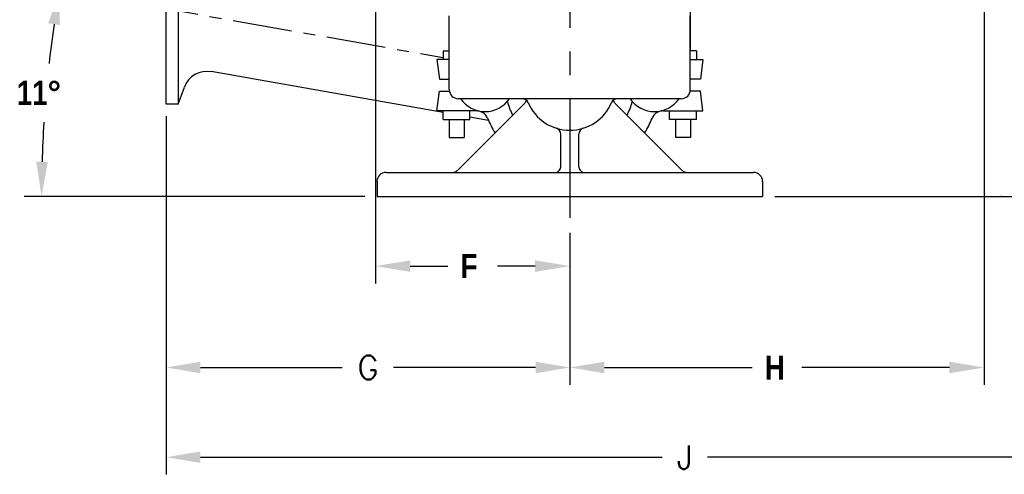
# Model space of a CAD drawing. Extents: x 2 to 36.4, y -1.5 to 23.3.
# Tile 15 of 24: x 20.8 to 31.2, y 8.9 to 13.6. Entities that reach past the tile are written whole.
import ezdxf

# ---------------------------------------------------------------- set-up
doc = ezdxf.new("R2010")
doc.units = 0
doc.header["$LTSCALE"] = 0.5
doc.header["$MEASUREMENT"] = 0
doc.linetypes.add('CENTER', pattern=[2, 1.25, -0.25, 0.25, -0.25])
doc.linetypes.add('CENTERX2', pattern=[4, 2.5, -0.5, 0.5, -0.5])
doc.layers.get('0').update_dxf_attribs({"linetype": 'CONTINUOUS'})
doc.styles.add('narrow_arial_bold', font='ARIALNB.TTF')
doc.styles.add('ROMANS', font='romans')

msp = doc.modelspace()

# ---------------------------------------------------------------- linework, layer by layer
at = {"linetype": 'CENTERX2'}
msp.add_line((26.624, 20.808), (26.624, 11.525), dxfattribs=at)
for p, q in [((27.89, 18.369), (27.89, 13.315)), ((24.581, 16.377), (24.581, 10.868)), ((30.978, 16.257), (30.978, 9.801)), ((22.38, 12.753), (22.38, 14.764)), ((22.506, 14.764), (22.506, 12.753)), ((25.357, 12.907), (25.357, 13.683)), ((27.89, 12.907), (27.89, 13.683)), ((25.293, 13.315), (25.293, 13.224)), ((25.293, 13.315), (25.357, 13.315)), ((27.954, 13.315), (27.89, 13.315)), ((27.954, 13.315), (27.954, 13.224)), ((25.224, 13.224), (25.252, 13.017)), ((25.357, 13.224), (25.224, 13.224)), ((27.89, 13.224), (28.023, 13.224)), ((28.023, 13.224), (27.996, 13.017)), ((25.293, 12.666), (22.854, 13.096)), ((25.252, 13.017), (25.357, 13.017)), ((27.996, 13.017), (27.89, 13.017)), ((22.506, 12.753), (22.572, 12.933)), ((25.224, 12.684), (25.252, 12.891)), ((25.252, 12.891), (25.357, 12.891)), ((27.996, 12.891), (27.89, 12.891)), ((28.023, 12.684), (27.996, 12.891)), ((22.506, 12.753), (22.38, 12.753)), ((25.438, 12.054), (26.15, 12.766)), ((27.795, 12.811), (25.452, 12.811)), ((27.809, 12.054), (27.098, 12.766)), ((22.38, 12.627), (22.38, 8.86)), ((22.38, 12.627), (22.38, 9.804)), ((25.642, 12.684), (25.224, 12.684)), ((25.293, 12.593), (25.293, 12.684)), ((25.574, 12.593), (25.574, 12.684)), ((27.605, 12.684), (28.023, 12.684)), ((27.673, 12.593), (27.673, 12.684)), ((27.954, 12.593), (27.954, 12.684)), ((25.293, 12.593), (25.574, 12.593)), ((25.354, 12.593), (25.354, 12.403)), ((25.512, 12.593), (25.512, 12.403)), ((25.769, 12.582), (25.574, 12.616)), ((27.954, 12.593), (27.673, 12.593)), ((27.735, 12.593), (27.735, 12.403)), ((27.893, 12.593), (27.893, 12.403)), ((26.528, 12.096), (26.528, 12.44)), ((26.719, 12.096), (26.719, 12.44)), ((25.354, 12.403), (25.512, 12.403)), ((27.893, 12.403), (27.735, 12.403)), ((24.692, 12.036), (28.555, 12.036)), ((24.597, 11.941), (24.597, 11.783)), ((28.65, 11.941), (28.65, 11.783)), ((24.469, 11.783), (20.888, 11.783)), ((24.597, 11.783), (28.65, 11.783)), ((28.778, 11.783), (36.152, 11.783)), ((26.624, 11.399), (26.624, 9.804)), ((26.624, 11.398), (26.624, 9.801)), ((26.624, 11.398), (26.624, 9.801)), ((24.946, 11.051), (25.341, 11.051)), ((26.259, 11.051), (25.863, 11.051)), ((22.74, 9.984), (24.232, 9.984)), ((26.264, 9.984), (24.771, 9.984)), ((26.988, 9.984), (28.54, 9.984)), ((30.613, 9.984), (29.061, 9.984)), ((22.74, 9.04), (27.593, 9.04)), ((32.925, 9.04), (28.072, 9.04))]:
    msp.add_line(p, q)
at = {"linetype": 'CENTER'}
msp.add_line((22.099, 13.808), (25.293, 13.245), dxfattribs=at)
for centre, radius, start, end in [((33.584, 11.783), 12.513, 171.6704, 173.5778), ((22.81, 12.846), 0.253, 80, 160), ((25.452, 12.907), 0.0953, 180, 270), ((27.795, 12.907), 0.0953, 270, 360), ((25.733, 12.988), 0.312, 214.4566, 325.5434), ((26.624, 12.954), 0.679, 194.7769, 207.6854), ((26.126, 12.748), 0.0628, 22.4761, 90), ((26.105, 12.81), 0.0628, 315, 347.6339), ((26.624, 12.954), 0.475, 202.4761, 337.5239), ((27.121, 12.748), 0.0628, 90, 157.5239), ((27.142, 12.81), 0.0628, 192.3661, 225), ((26.624, 12.954), 0.679, 332.3146, 345.2231), ((27.514, 12.988), 0.312, 214.4566, 325.5434), ((25.642, 12.557), 0.127, 21.999, 90), ((27.605, 12.557), 0.127, 90, 158.001), ((33.584, 11.783), 12.513, 176.4192, 178.3296), ((26.624, 12.954), 0.932, 201.999, 212.4822), ((26.624, 12.954), 0.932, 327.5178, 338.001), ((26.466, 12.44), 0.0628, 0, 72.9153), ((26.782, 12.44), 0.0628, 107.0847, 180), ((24.692, 11.941), 0.0953, 90, 180), ((25.394, 12.099), 0.0628, 270, 315), ((26.466, 12.096), 0.0628, 287.0847, 0), ((26.782, 12.096), 0.0628, 180, 252.9153), ((27.854, 12.099), 0.0628, 225, 270), ((28.555, 11.941), 0.0953, 0, 90)]:
    msp.add_arc(centre, radius, start, end)
at = {"linetype": 'ByBlock'}
for p in [(26.985, 12.646), (31.156, 11.783)]:
    msp.add_point(p, dxfattribs=at)
for points in [[(21.142, 13.605), (21.263, 13.586), (21.261, 13.956)], [(21.137, 12.147), (21.015, 12.148), (21.071, 11.783)], [(24.946, 11.111), (24.946, 10.99), (24.581, 11.051)], [(26.259, 11.111), (26.259, 10.99), (26.624, 11.051)], [(22.74, 10.044), (22.74, 9.924), (22.38, 9.984)], [(26.264, 10.044), (26.264, 9.924), (26.624, 9.984)], [(26.988, 10.045), (26.988, 9.923), (26.624, 9.984)], [(30.613, 10.045), (30.613, 9.923), (30.978, 9.984)], [(22.74, 9.1), (22.74, 8.98), (22.38, 9.04)]]:
    msp.add_solid(points)

# ---------------------------------------------------------------- texts
at = {"style": 'narrow_arial_bold'}
for s, height, p in [('11°', 0.2533, (20.811, 12.747)), ('F', 0.253, (25.476, 10.924)), ('H', 0.253, (28.674, 9.857))]:
    msp.add_text(s, height=height, dxfattribs=at).set_placement(p)
at = {"char_height": 0.25, "attachment_point": 5, "style": 'ROMANS'}
for s, insert in [('\\A1;G', (24.502, 9.984)), ('\\A1;J', (27.832, 9.04))]:
    msp.add_mtext(s, dxfattribs=dict(at, insert=insert))

doc.saveas('drawing.dxf')
